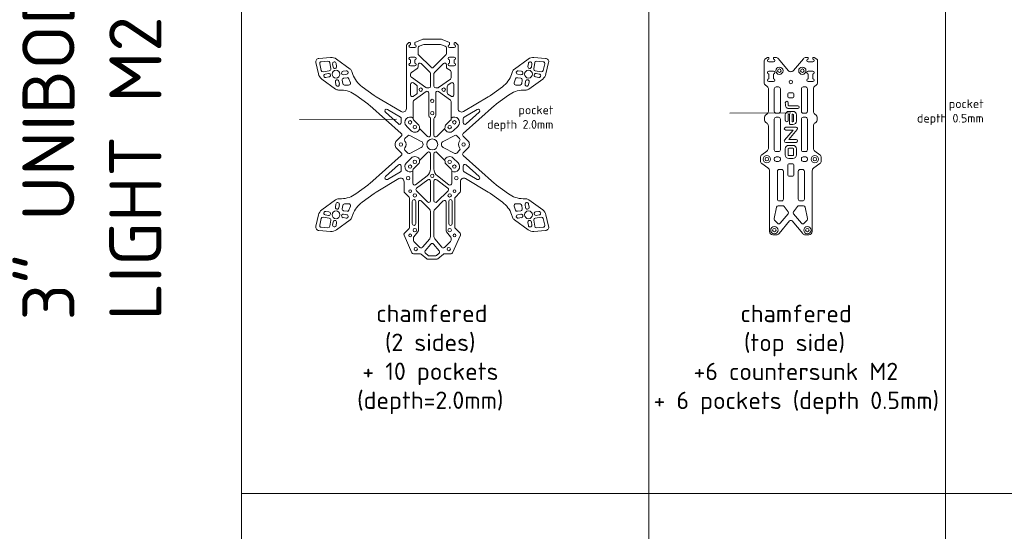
# Model space of a CAD drawing. Header units: millimetres. Extents: x -692 to 2608, y -1473 to 522.
# Tile 2 of 7: x -128 to 439, y -695 to -400. Entities that reach past the tile are written whole.
import ezdxf

# ---------------------------------------------------------------- set-up
doc = ezdxf.new("R2010")
doc.units = ezdxf.units.MM
doc.linetypes.add('JIS_09_08', pattern=[10.75, 8, -0.55, 0.55, -0.55, 0.55, -0.55])
doc.layers.get('0').update_dxf_attribs({"lineweight": 5})
for name, color, linetype, lineweight in [('Calque1', 150, 'Continuous', 5), ('Calque2', 251, 'Continuous', 5), ('countersunk', 90, 'Continuous', 5), ('pocket', 1, 'Continuous', 5)]:
    doc.layers.add(name, color=color, linetype=linetype, lineweight=lineweight)
doc.styles.get("Standard").update_dxf_attribs({"font": 'arial.ttf'})

msp = doc.modelspace()

# ---------------------------------------------------------------- linework, layer by layer
at = {"layer": 'Calque1'}
for p, q in [((101.72, -419.69), (101.72, -416.39)), ((102.36, -415.46), (105.05, -414.41)), ((105.41, -414.34), (109.87, -414.34)), ((114.33, -414.34), (109.87, -414.34)), ((117.38, -415.46), (114.69, -414.41)), ((118.02, -419.69), (118.02, -416.39)), ((49.84, -424.01), (45.98, -424.31)), ((51.46, -428.38), (50.91, -424.85)), ((109.16, -427.55), (102.01, -420.4)), ((110.58, -427.55), (117.73, -420.4)), ((168.28, -428.38), (168.83, -424.85)), ((169.9, -424.01), (173.76, -424.31)), ((45.97, -429.31), (45.08, -425.53)), ((50.62, -429.52), (47.09, -430.07)), ((52.82, -427.41), (52.54, -425.58)), ((54.8, -427.1), (54.52, -425.27)), ((58.51, -429.82), (60.34, -429.53)), ((101.28, -428.19), (97.86, -430.52)), ((101.72, -427.36), (101.72, -426.05)), ((108.58, -430.5), (103.43, -425.35)), ((111.16, -430.5), (116.31, -425.35)), ((118.02, -427.36), (118.02, -426.05)), ((118.46, -428.19), (120.33, -429.47)), ((120.77, -433.57), (120.77, -430.29)), ((161.23, -429.82), (159.4, -429.53)), ((164.94, -427.1), (165.22, -425.27)), ((166.92, -427.41), (167.2, -425.58)), ((169.12, -429.52), (172.65, -430.07)), ((173.78, -429.31), (174.66, -425.53)), ((50.11, -431.12), (48.28, -431.4)), ((50.42, -433.1), (48.59, -433.38)), ((54.13, -435.81), (54.41, -437.64)), ((56.11, -435.5), (56.39, -437.33)), ((58.04, -434.95), (58.34, -436.89)), ((58.82, -431.79), (60.65, -431.51)), ((58.88, -433.81), (60.82, -433.51)), ((61.91, -434.16), (62.73, -436.48)), ((97.43, -431.35), (97.43, -432.48)), ((97.85, -433.29), (106.21, -439.23)), ((108.87, -431.2), (108.87, -438.41)), ((110.87, -431.2), (110.87, -438.41)), ((120.35, -434.39), (113.53, -439.23)), ((157.83, -434.16), (157.01, -436.48)), ((160.86, -433.81), (158.92, -433.51)), ((160.92, -431.79), (159.09, -431.51)), ((161.7, -434.95), (161.4, -436.89)), ((163.63, -435.5), (163.35, -437.33)), ((165.61, -435.81), (165.33, -437.64)), ((169.32, -433.1), (171.15, -433.38)), ((169.63, -431.12), (171.46, -431.4)), ((59.3, -437.73), (61.76, -437.81)), ((97.43, -437.38), (97.43, -443.44)), ((99.01, -436.57), (100.84, -437.87)), ((99.39, -446.43), (106.29, -441.54)), ((101.26, -438.69), (101.26, -442.13)), ((106.79, -439.41), (107.87, -439.41)), ((112.95, -439.41), (111.87, -439.41)), ((120.35, -446.43), (113.45, -441.54)), ((118.48, -438.69), (118.48, -442.13)), ((120.74, -436.57), (118.9, -437.87)), ((122.31, -437.38), (122.31, -443.44)), ((160.44, -437.73), (157.98, -437.81)), ((98.97, -457.33), (98.97, -447.25)), ((99.01, -444.25), (100.84, -442.95)), ((107.87, -455.33), (107.87, -442.35)), ((111.87, -455.33), (111.87, -442.35)), ((120.74, -444.25), (118.9, -442.95)), ((120.77, -457.33), (120.77, -447.25)), ((102.17, -460.93), (99.27, -458.04)), ((108.58, -456.45), (108.16, -456.04)), ((108.87, -457.16), (108.87, -466.67)), ((110.87, -457.16), (110.87, -466.67)), ((111.16, -456.45), (111.58, -456.04)), ((117.57, -460.93), (120.47, -458.04)), ((102.47, -462.28), (102.47, -461.64)), ((107.16, -467.38), (102.76, -462.99)), ((112.58, -467.38), (116.98, -462.99)), ((117.27, -462.28), (117.27, -461.64)), ((94.13, -468.61), (95.79, -466.95)), ((103.55, -470.19), (96.96, -466.77)), ((116.19, -470.19), (122.78, -466.77)), ((125.61, -468.61), (123.95, -466.95)), ((94.13, -475.32), (95.79, -476.98)), ((103.55, -473.74), (96.96, -477.16)), ((116.19, -473.74), (122.78, -477.16)), ((125.61, -475.32), (123.95, -476.98)), ((102.47, -481.65), (102.47, -482.29)), ((107.16, -476.55), (102.76, -480.94)), ((108.87, -477.26), (108.87, -486.04)), ((110.87, -477.26), (110.87, -486.04)), ((112.58, -476.55), (116.98, -480.94)), ((117.27, -481.65), (117.27, -482.29)), ((98.66, -486.91), (98.66, -494.33)), ((102.17, -483), (98.95, -486.21)), ((117.57, -483), (120.79, -486.21)), ((121.08, -486.91), (121.08, -494.33)), ((100.27, -495.13), (106.92, -490)), ((100.88, -497.18), (107.26, -492.27)), ((108.87, -493.06), (108.87, -504.35)), ((110.87, -493.06), (110.87, -504.35)), ((118.86, -497.18), (112.48, -492.27)), ((119.47, -495.13), (112.82, -490)), ((107.16, -505.05), (100.78, -498.68)), ((112.58, -505.05), (118.96, -498.68)), ((54.13, -508.12), (54.41, -506.29)), ((56.11, -508.43), (56.39, -506.6)), ((58.04, -508.98), (58.34, -507.04)), ((59.3, -506.2), (61.76, -506.12)), ((61.91, -509.77), (62.73, -507.45)), ((101.87, -521.62), (101.87, -505.13)), ((108.28, -509.13), (103.58, -504.42)), ((111.46, -509.13), (116.16, -504.42)), ((117.87, -521.62), (117.87, -505.13)), ((157.83, -509.77), (157.01, -507.45)), ((160.44, -506.2), (157.98, -506.12)), ((161.7, -508.98), (161.4, -507.04)), ((163.63, -508.43), (163.35, -506.6)), ((165.61, -508.12), (165.33, -506.29)), ((308.09, -508), (306.69, -514.61)), ((311.62, -507.21), (309.07, -507.21)), ((314.79, -510.69), (312.41, -507.6)), ((317.78, -510.69), (320.17, -507.6)), ((320.96, -507.21), (323.51, -507.21)), ((324.48, -508), (325.89, -514.61)), ((45.97, -514.62), (45.08, -518.39)), ((50.62, -514.41), (47.09, -513.86)), ((50.11, -512.81), (48.28, -512.53)), ((50.42, -510.83), (48.59, -510.55)), ((51.46, -515.55), (50.91, -519.08)), ((58.51, -514.11), (60.34, -514.4)), ((58.82, -512.14), (60.65, -512.42)), ((58.88, -510.12), (60.82, -510.42)), ((108.87, -510.55), (108.87, -524.95)), ((110.87, -510.55), (110.87, -524.95)), ((160.86, -510.12), (158.92, -510.42)), ((160.92, -512.14), (159.09, -512.42)), ((161.23, -514.11), (159.4, -514.4)), ((168.28, -515.55), (168.83, -519.08)), ((169.12, -514.41), (172.65, -513.86)), ((169.32, -510.83), (171.15, -510.55)), ((169.63, -512.81), (171.46, -512.53)), ((173.78, -514.62), (174.66, -518.39)), ((306.93, -515.49), (308.68, -517.37)), ((310.17, -517.34), (314.76, -511.95)), ((322.41, -517.34), (317.81, -511.95)), ((325.64, -515.49), (323.9, -517.37)), ((49.84, -519.92), (45.98, -519.62)), ((52.82, -516.52), (52.54, -518.35)), ((54.8, -516.83), (54.52, -518.65)), ((164.94, -516.83), (165.22, -518.65)), ((166.92, -516.52), (167.2, -518.35)), ((169.9, -519.92), (173.76, -519.62)), ((99.04, -527.1), (99.04, -525.74)), ((99.27, -525.1), (101.64, -522.26)), ((104.26, -531.2), (108.41, -526.23)), ((115.48, -531.2), (111.33, -526.23)), ((120.47, -525.1), (118.1, -522.26)), ((120.7, -527.1), (120.7, -525.74)), ((102.79, -531.26), (99.33, -527.81)), ((105.83, -533.22), (109.1, -529.3)), ((113.91, -533.22), (110.64, -529.3)), ((116.95, -531.26), (120.41, -527.81)), ((105.96, -534.62), (107.43, -535.85)), ((108.07, -536.09), (109.87, -536.09)), ((111.67, -536.09), (109.87, -536.09)), ((113.78, -534.62), (112.31, -535.85))]:
    msp.add_line(p, q, dxfattribs=at)
for points in [[(109.87, -538.09), (107.34, -538.09, -0.175895), (106.7, -537.85), (103.45, -535.14, 0.175895), (102.81, -534.9), (99.05, -534.9, -0.297645), (98.13, -534.31), (93.67, -524.14, -0.309066), (93.88, -523.03), (96.58, -520.34, 0.198915), (96.87, -519.63), (96.87, -502.99, 0.198909), (96.58, -502.28), (93.96, -499.67, -0.198912), (93.67, -498.96), (93.67, -493.39, 0.580366), (90.66, -491.66), (77.63, -499.34, 0.024677), (76.4, -500.15), (69.48, -505.21, 0.150867), (64.19, -512.31), (63.63, -513.91, -0.150867), (62.57, -515.33), (54.68, -521.1, -0.17925), (51.34, -522.05), (44.66, -521.52, -0.459426), (42.87, -519.07), (44.4, -512.55, -0.17925), (46.31, -509.65), (54.2, -503.88, -0.150867), (55.88, -503.31), (57.57, -503.25, 0.150867), (65.94, -500.37), (72.86, -495.31, 0.024677), (74.01, -494.38), (92.03, -478.25, 0.430532), (92.07, -476.79), (89.36, -474.09, -0.414214), (89.36, -469.84), (92.07, -467.13, 0.430532), (92.03, -465.68), (74.01, -449.55, 0.024677), (72.86, -448.62), (65.94, -443.56, 0.150867), (57.57, -440.68), (55.88, -440.62, -0.150867), (54.2, -440.05), (46.31, -434.28, -0.17925), (44.4, -431.38), (42.87, -424.86, -0.459426), (44.66, -422.41), (51.34, -421.88, -0.17925), (54.68, -422.83), (62.57, -428.6, -0.150867), (63.63, -430.02), (64.19, -431.62, 0.150867), (69.48, -438.72), (76.4, -443.78, 0.024677), (77.63, -444.59), (91.95, -453.03, 0.580366), (94.97, -451.31), (94.97, -415.18, -0.198912), (95.26, -414.47), (96.42, -413.31, -0.668179), (97.27, -413.67), (97.27, -414.52, 1), (97.27, -416.12), (99.87, -416.12, 1), (99.87, -414.52), (99.87, -413.17), (104.13, -411.51, -0.092844), (104.85, -411.38), (109.87, -411.38)], [(109.87, -538.09), (112.4, -538.09, 0.175895), (113.04, -537.85), (116.29, -535.14, -0.175895), (116.93, -534.9), (120.69, -534.9, 0.297645), (121.61, -534.31), (126.07, -524.14, 0.309066), (125.86, -523.03), (123.16, -520.34, -0.198915), (122.87, -519.63), (122.87, -502.99, -0.198909), (123.16, -502.28), (125.78, -499.67, 0.198912), (126.07, -498.96), (126.07, -493.39, -0.580366), (129.08, -491.66), (142.11, -499.34, -0.024677), (143.34, -500.15), (150.26, -505.21, -0.150867), (155.55, -512.31), (156.11, -513.91, 0.150867), (157.17, -515.33), (165.06, -521.1, 0.17925), (168.4, -522.05), (175.08, -521.52, 0.459426), (176.87, -519.07), (175.34, -512.55, 0.17925), (173.43, -509.65), (165.54, -503.88, 0.150867), (163.87, -503.31), (162.17, -503.25, -0.150867), (153.8, -500.37), (146.88, -495.31, -0.024677), (145.73, -494.38), (127.71, -478.25, -0.430532), (127.67, -476.79), (130.38, -474.09, 0.414214), (130.38, -469.84), (127.67, -467.13, -0.430532), (127.71, -465.68), (145.73, -449.55, -0.024677), (146.88, -448.62), (153.8, -443.56, -0.150867), (162.17, -440.68), (163.87, -440.62, 0.150867), (165.54, -440.05), (173.43, -434.28, 0.17925), (175.34, -431.38), (176.87, -424.86, 0.459426), (175.08, -422.41), (168.4, -421.88, 0.17925), (165.06, -422.83), (157.17, -428.6, 0.150867), (156.11, -430.02), (155.55, -431.62, -0.150867), (150.26, -438.72), (143.34, -443.78, -0.024677), (142.11, -444.59), (127.79, -453.03, -0.580366), (124.77, -451.31), (124.77, -415.18, 0.198912), (124.48, -414.47), (123.32, -413.31, 0.668179), (122.47, -413.67), (122.47, -414.52, -1), (122.47, -416.12), (119.87, -416.12, -1), (119.87, -414.52), (119.87, -413.17), (115.61, -411.51, 0.092844), (114.89, -411.38), (109.87, -411.38)], [(314.76, -429.37), (309.08, -422.61, 0.221601), (307.55, -421.9), (306.29, -421.9), (306.29, -422.83, -1), (306.29, -424.43), (303.69, -424.43, -1), (303.69, -422.83), (303.69, -422.4, 0.581935), (302.93, -421.97), (301.38, -422.9, 0.264274), (300.89, -423.76), (300.89, -436.47, 0.198912), (301.18, -437.18), (303.05, -439.04, -0.198912), (303.34, -439.75), (303.34, -452.9, -0.243004), (302.5, -454.53), (301.76, -455.06, 0.243004), (301.12, -456.28), (301.12, -457.89, 0.243004), (301.76, -459.12), (302.5, -459.64, -0.243004), (303.34, -461.27), (303.34, -474.21, -0.243004), (302.5, -475.84), (299.6, -477.9, 0.243004), (298.76, -479.53), (298.76, -481.35, 0.243004), (299.6, -482.98), (303.12, -485.48, -0.243001), (303.97, -487.11), (303.97, -521.98, 0.41421), (305.97, -523.98), (307.94, -523.98, 0.222436), (309.48, -523.26), (315.52, -516.02, -0.222436), (316.29, -515.66)], [(317.82, -429.37), (323.49, -422.61, -0.221601), (325.02, -421.9), (326.29, -421.9), (326.29, -422.83, 1), (326.29, -424.43), (328.89, -424.43, 1), (328.89, -422.83), (328.89, -422.4, -0.581935), (329.64, -421.97), (331.2, -422.9, -0.264274), (331.69, -423.76), (331.69, -436.47, -0.198912), (331.4, -437.18), (329.53, -439.04, 0.198912), (329.24, -439.75), (329.24, -452.9, 0.243004), (330.08, -454.53), (330.82, -455.06, -0.243004), (331.45, -456.28), (331.45, -457.89, -0.243004), (330.82, -459.12), (330.08, -459.64, 0.243004), (329.24, -461.27), (329.24, -474.21, 0.243004), (330.08, -475.84), (332.97, -477.9, -0.243004), (333.82, -479.53), (333.82, -481.35, -0.243004), (332.97, -482.98), (329.45, -485.48, 0.243001), (328.61, -487.11), (328.61, -521.98, -0.41421), (326.61, -523.98), (324.63, -523.98, -0.222436), (323.1, -523.26), (317.06, -516.02, 0.222436), (316.29, -515.66)]]:
    msp.add_lwpolyline(points, format="xyb", dxfattribs=at)
for points in [[(97.27, -423.3, -1), (97.27, -421.7), (99.87, -421.7, -1), (99.87, -423.3), (99.87, -425.1, -1), (99.87, -426.7), (97.27, -426.7, -1), (97.27, -425.1)], [(122.47, -423.3, 1), (122.47, -421.7), (119.87, -421.7, 1), (119.87, -423.3), (119.87, -425.1, 1), (119.87, -426.7), (122.47, -426.7, 1), (122.47, -425.1)], [(303.69, -435.8, -1), (303.69, -434.2), (303.69, -431.4, -1), (303.69, -429.8), (306.29, -429.8, -1), (306.29, -431.4), (306.29, -434.2, -1), (306.29, -435.8)], [(328.89, -435.8, 1), (328.89, -434.2), (328.89, -431.4, 1), (328.89, -429.8), (326.29, -429.8, 1), (326.29, -431.4), (326.29, -434.2, 1), (326.29, -435.8)], [(307.74, -453.93), (309.24, -453.93, 0.414214), (310.24, -452.93), (310.24, -439.86, 0.414214), (309.24, -438.86), (307.74, -438.86, 0.414214), (306.74, -439.86), (306.74, -452.93, 0.414214)], [(324.84, -453.93), (323.34, -453.93, -0.414214), (322.34, -452.93), (322.34, -439.86, -0.414214), (323.34, -438.86), (324.84, -438.86, -0.414214), (325.84, -439.86), (325.84, -452.93, -0.414214)], [(307.74, -476.11), (309.24, -476.11, 0.414214), (310.24, -475.11), (310.24, -457.33, 0.414214), (309.24, -456.33), (307.74, -456.33, 0.414214), (306.74, -457.33), (306.74, -475.11, 0.414214)], [(324.84, -476.11), (323.34, -476.11, -0.414214), (322.34, -475.11), (322.34, -457.33, -0.414214), (323.34, -456.33), (324.84, -456.33, -0.414214), (325.84, -457.33), (325.84, -475.11, -0.414214)], [(307.74, -481.74), (309.24, -481.74, 0.414214), (310.24, -480.74), (310.24, -480.13, 0.414214), (309.24, -479.13), (307.74, -479.13, 0.414214), (306.74, -480.13), (306.74, -480.74, 0.414214)], [(324.84, -481.74), (323.34, -481.74, -0.414214), (322.34, -480.74), (322.34, -480.13, -0.414214), (323.34, -479.13), (324.84, -479.13, -0.414214), (325.84, -480.13), (325.84, -480.74, -0.414214)], [(309.53, -504.5), (311.03, -504.5, 0.414214), (312.03, -503.5), (312.03, -487.4, 0.414214), (311.03, -486.4), (309.53, -486.4, 0.414214), (308.53, -487.4), (308.53, -503.5, 0.414214)], [(323.05, -504.5), (321.55, -504.5, -0.414214), (320.55, -503.5), (320.55, -487.4, -0.414214), (321.55, -486.4), (323.05, -486.4, -0.414214), (324.05, -487.4), (324.05, -503.5, -0.414214)]]:
    msp.add_lwpolyline(points, format="xyb", close=True, dxfattribs=at)
for centre, radius in [((54.47, -431.46), 2.25), ((165.28, -431.46), 2.25), ((309.68, -429.49), 1), ((322.9, -429.49), 1), ((316.29, -435.96), 1), ((103.26, -440.41), 1), ((116.48, -440.41), 1), ((109.87, -446.88), 1), ((109.87, -453.93), 1), ((97.12, -459.21), 1), ((122.62, -459.21), 1), ((99.87, -461.96), 1), ((119.87, -461.96), 1), ((109.87, -471.96), 3.17), ((91.84, -471.96), 1), ((127.9, -471.96), 1), ((99.87, -481.96), 1), ((119.87, -481.96), 1), ((302.46, -480.44), 1), ((330.12, -480.44), 1), ((97.12, -484.71), 1), ((122.62, -484.71), 1), ((96.04, -491.36), 1), ((109.87, -490), 1), ((123.7, -491.36), 1), ((97.12, -498.81), 0.8), ((122.62, -498.81), 0.8), ((99.87, -501.31), 1), ((119.87, -501.31), 1), ((54.47, -512.47), 2.25), ((165.28, -512.47), 2.25), ((99.87, -521.31), 1), ((119.87, -521.31), 1), ((306.79, -521.28), 1), ((325.79, -521.28), 1), ((97.12, -524.31), 0.8), ((122.62, -524.31), 0.8), ((100.37, -532.21), 1), ((119.37, -532.21), 1)]:
    msp.add_circle(centre, radius, dxfattribs=at)
for centre, radius, start, end in [((102.72, -416.39), 1, 111.2174, 180), ((105.41, -415.34), 1, 90, 111.2174), ((114.33, -415.34), 1, 68.7826, 90), ((117.02, -416.39), 1, 0, 68.7826), ((46.05, -425.31), 1, 94.4775, 193.1786), ((49.92, -425), 1, 8.8281, 94.4775), ((53.53, -425.43), 1, 8.8281, 188.8281), ((102.72, -419.69), 1, 180, 225), ((102.72, -426.05), 1, 45, 180.0026), ((117.02, -426.05), 1, 359.9974, 135), ((117.02, -419.69), 1, 315, 0), ((166.21, -425.43), 1, 351.1719, 171.1719), ((169.82, -425), 1, 85.5225, 171.1719), ((173.69, -425.31), 1, 346.8214, 85.5225), ((46.94, -429.08), 1, 193.1786, 278.8281), ((50.47, -428.53), 1, 278.8281, 8.8281), ((53.81, -427.26), 1, 188.8281, 8.8281), ((58.67, -430.8), 1, 98.8281, 278.8281), ((60.49, -430.52), 1, 278.8281, 98.8281), ((98.43, -431.35), 1, 124.2668, 180), ((100.72, -427.36), 1, 304.2668, 0.0026), ((107.87, -431.2), 1, 0, 45), ((109.87, -426.84), 1, 225, 315), ((111.87, -431.2), 1, 135, 180), ((119.02, -427.36), 1, 179.9974, 235.7332), ((119.77, -430.29), 1, 359.9946, 55.7332), ((159.25, -430.52), 1, 81.1719, 261.1719), ((161.08, -430.8), 1, 261.1719, 81.1719), ((165.93, -427.26), 1, 171.1719, 351.1719), ((169.27, -428.53), 1, 171.1719, 261.1719), ((172.8, -429.08), 1, 261.1719, 346.8214), ((316.29, -428.08), 2, 220.0205, 319.9795), ((48.44, -432.39), 1, 98.8281, 278.8281), ((50.27, -432.11), 1, 278.8281, 98.8281), ((55.12, -435.66), 1, 8.8281, 188.8281), ((59.03, -434.79), 1, 98.8281, 188.8281), ((60.97, -434.49), 1, 19.5107, 98.8281), ((98.43, -432.48), 1, 180, 234.6335), ((98.43, -437.38), 1, 54.6335, 180), ((119.77, -433.57), 1, 305.3665, 359.9946), ((121.31, -437.38), 1, 0, 125.3665), ((158.77, -434.49), 1, 81.1719, 160.4893), ((160.71, -434.79), 1, 351.1719, 81.1719), ((164.62, -435.66), 1, 351.1719, 171.1719), ((169.47, -432.11), 1, 81.1719, 261.1719), ((171.3, -432.39), 1, 261.1719, 81.1719), ((55.4, -437.48), 1, 188.8281, 8.8281), ((59.33, -436.73), 1, 188.8281, 268.1454), ((61.79, -436.81), 1, 268.1454, 19.5107), ((100.26, -438.69), 1, 0, 54.6335), ((106.79, -438.41), 1, 234.6335, 270), ((106.87, -442.35), 1, 359.9994, 125.3665), ((107.87, -438.41), 1, 270, 0), ((111.87, -438.41), 1, 180, 270), ((112.87, -442.35), 1, 54.6335, 180.0006), ((112.95, -438.41), 1, 270, 305.3665), ((119.48, -438.69), 1, 125.3665, 180), ((157.95, -436.81), 1, 160.4893, 271.8546), ((160.41, -436.73), 1, 271.8546, 351.1719), ((164.34, -437.48), 1, 171.1719, 351.1719), ((98.43, -443.44), 1, 180, 305.3665), ((99.97, -447.25), 1, 125.3665, 180.0054), ((100.26, -442.13), 1, 305.3665, 0), ((119.48, -442.13), 1, 180, 234.6335), ((119.77, -447.25), 1, 359.9946, 54.6335), ((121.31, -443.44), 1, 234.6335, 0), ((99.97, -457.33), 1, 180.0054, 225.1249), ((108.87, -455.33), 1, 179.9986, 225), ((107.87, -457.16), 1, 0, 45), ((111.87, -457.16), 1, 135, 180), ((110.87, -455.33), 1, 315, 0.0014), ((119.77, -457.33), 1, 314.8751, 359.9946), ((101.47, -461.64), 1, 0, 45.1249), ((103.47, -462.28), 1, 180, 225.1249), ((116.27, -462.28), 1, 314.8751, 0), ((118.27, -461.64), 1, 134.8751, 180), ((94.84, -469.32), 1, 135, 221.4167), ((91.84, -471.96), 3, 318.5833, 41.4167), ((96.5, -467.66), 1, 62.5312, 135), ((102.62, -471.96), 2, 297.4688, 62.5312), ((107.87, -466.67), 1, 225.1249, 0), ((111.87, -466.67), 1, 180, 314.8751), ((117.12, -471.96), 2, 117.4688, 242.5312), ((123.24, -467.66), 1, 45, 117.4688), ((127.9, -471.96), 3, 138.5833, 221.4167), ((124.9, -469.32), 1, 318.5833, 45), ((94.84, -474.61), 1, 138.5833, 225), ((124.9, -474.61), 1, 315, 41.4167), ((96.5, -476.27), 1, 225, 297.4688), ((103.47, -481.65), 1, 134.8751, 180), ((107.87, -477.26), 1, 0, 134.8751), ((111.87, -477.26), 1, 45.1249, 180), ((116.27, -481.65), 1, 0, 45.1249), ((123.24, -476.27), 1, 242.5312, 315), ((99.66, -486.91), 1, 134.8751, 180), ((101.47, -482.29), 1, 314.8751, 0), ((103.87, -486.04), 5, 307.5858, 0), ((115.87, -486.04), 5, 180, 232.4142), ((118.27, -482.29), 1, 180, 225.1249), ((120.08, -486.91), 1, 0, 45.1249), ((107.87, -493.06), 1, 0, 127.5858), ((111.87, -493.06), 1, 52.4142, 180), ((99.66, -494.33), 1, 180, 307.5858), ((101.49, -497.97), 1, 127.5858, 225), ((118.25, -497.97), 1, 315, 52.4142), ((120.08, -494.33), 1, 232.4142, 0), ((102.87, -505.13), 1, 45, 180), ((107.87, -504.35), 1, 225, 0), ((111.87, -504.35), 1, 180, 315), ((116.87, -505.13), 1, 0, 135), ((55.12, -508.27), 1, 171.1719, 351.1719), ((55.4, -506.45), 1, 351.1719, 171.1719), ((59.03, -509.13), 1, 171.1719, 261.1719), ((59.33, -507.2), 1, 91.8546, 171.1719), ((60.97, -509.44), 1, 261.1719, 340.4893), ((61.79, -507.12), 1, 340.4893, 91.8546), ((106.87, -510.55), 2, 0, 45), ((112.87, -510.55), 2, 135, 180), ((157.95, -507.12), 1, 88.1454, 199.5107), ((158.77, -509.44), 1, 199.5107, 278.8281), ((160.41, -507.2), 1, 8.8281, 88.1454), ((160.71, -509.13), 1, 278.8281, 8.8281), ((164.34, -506.45), 1, 8.8281, 188.8281), ((164.62, -508.27), 1, 188.8281, 8.8281), ((309.07, -508.21), 1, 90, 167.9842), ((311.62, -508.21), 1, 37.6367, 90), ((320.96, -508.21), 1, 90, 142.3633), ((323.51, -508.21), 1, 12.0158, 90), ((46.94, -514.85), 1, 81.1719, 166.8214), ((48.44, -511.54), 1, 81.1719, 261.1719), ((50.27, -511.82), 1, 261.1719, 81.1719), ((50.47, -515.39), 1, 351.1719, 81.1719), ((53.81, -516.67), 1, 351.1719, 171.1719), ((58.67, -513.13), 1, 81.1719, 261.1719), ((60.49, -513.41), 1, 261.1719, 81.1719), ((159.25, -513.41), 1, 98.8281, 278.8281), ((161.08, -513.13), 1, 278.8281, 98.8281), ((165.93, -516.67), 1, 8.8281, 188.8281), ((169.27, -515.39), 1, 98.8281, 188.8281), ((169.47, -511.82), 1, 98.8281, 278.8281), ((171.3, -511.54), 1, 278.8281, 98.8281), ((172.8, -514.85), 1, 13.1786, 98.8281), ((307.67, -514.81), 1, 167.9842, 222.8621), ((314, -511.3), 1, 319.5607, 37.6367), ((318.58, -511.3), 1, 142.3633, 220.4393), ((324.91, -514.81), 1, 317.1379, 12.0158), ((46.05, -518.62), 1, 166.8214, 265.5225), ((49.92, -518.93), 1, 265.5225, 351.1719), ((53.53, -518.5), 1, 171.1719, 351.1719), ((166.21, -518.5), 1, 188.8281, 8.8281), ((169.82, -518.93), 1, 188.8281, 274.4775), ((173.69, -518.62), 1, 274.4775, 13.1786), ((309.41, -516.69), 1, 222.8621, 319.5607), ((323.17, -516.69), 1, 220.4393, 317.1379), ((100.04, -525.74), 1, 140.162, 180.0007), ((100.87, -521.62), 1, 320.162, 0), ((106.87, -524.95), 2, 320.162, 0), ((112.87, -524.95), 2, 180, 219.838), ((118.87, -521.62), 1, 180, 219.838), ((119.7, -525.74), 1, 359.9993, 39.838), ((100.04, -527.1), 1, 180.0007, 225), ((103.49, -530.56), 1, 225, 320.162), ((109.87, -529.94), 1, 39.838, 140.162), ((116.25, -530.56), 1, 219.838, 315), ((119.7, -527.1), 1, 315, 359.9993), ((106.6, -533.86), 1, 140.162, 230.096), ((108.07, -535.09), 1, 230.096, 270), ((111.67, -535.09), 1, 270, 309.904), ((113.14, -533.86), 1, 309.904, 39.838)]:
    msp.add_arc(centre, radius, start, end, dxfattribs=at)
at = {"layer": 'Calque2'}
for p, q in [((0, 405.37), (0, -1460.82)), ((234.53, 405.37), (234.53, -1460.82)), ((405.23, 405.37), (405.23, -1460.82)), ((0, -672.93), (931.88, -672.93))]:
    msp.add_line(p, q, dxfattribs=at)
at = {"layer": 'countersunk'}
for centre in [(309.68, -429.49), (322.9, -429.49), (302.46, -480.44), (330.12, -480.44), (306.79, -521.28), (325.79, -521.28)]:
    msp.add_circle(centre, 2.1, dxfattribs=at)
at = {"layer": 'pocket'}
for p, q in [((84.05, -451.85), (91.54, -456.27)), ((135.69, -451.85), (128.2, -456.27)), ((317.5, -452.92), (315.1, -452.92)), ((33.4, -457.5), (89.28, -457.39)), ((82.87, -453.46), (90.37, -460.17)), ((92.04, -457.13), (92.04, -459.42)), ((127.7, -457.13), (127.7, -459.42)), ((136.87, -453.46), (129.37, -460.17)), ((281.09, -453.93), (316.23, -453.83)), ((313.1, -454.92), (313.1, -458.16)), ((313.13, -458.16), (313.1, -458.16)), ((314.7, -454.92), (314.7, -458.16)), ((317.9, -454.92), (317.9, -458.52)), ((319.5, -454.92), (319.5, -458.52)), ((95, -461.34), (97.75, -464.08)), ((124.74, -461.34), (121.99, -464.08)), ((313.31, -462.08), (319.37, -462.08)), ((319.98, -463.4), (315.05, -469.15)), ((315.05, -469.15), (319.37, -469.15)), ((313.08, -474.49), (313.08, -477.97)), ((314.68, -474.49), (314.68, -477.97)), ((317.5, -472.49), (315.08, -472.49)), ((317.5, -474.09), (315.08, -474.09)), ((317.9, -474.49), (317.9, -477.97)), ((319.5, -474.49), (319.5, -477.97)), ((95, -482.59), (97.75, -479.85)), ((124.74, -482.59), (121.99, -479.85)), ((317.5, -478.37), (315.08, -478.37)), ((317.5, -479.97), (315.08, -479.97)), ((82.87, -490.47), (90.37, -483.76)), ((92.04, -486.8), (92.04, -484.51)), ((127.7, -486.8), (127.7, -484.51)), ((136.87, -490.47), (129.37, -483.76)), ((84.05, -492.08), (91.54, -487.66)), ((135.69, -492.08), (128.2, -487.66))]:
    msp.add_line(p, q, dxfattribs=at)
for points in [[(315.54, -442.21), (317.04, -442.21, -0.414214), (318.04, -443.21), (318.04, -444.21, -0.414214), (317.04, -445.21), (315.54, -445.21, -0.414214), (314.54, -444.21), (314.54, -443.21, -0.414214)], [(315.54, -483.03), (317.04, -483.03, -0.414214), (318.04, -484.03), (318.04, -489.29, -0.414214), (317.04, -490.29), (315.54, -490.29, -0.414214), (314.54, -489.29), (314.54, -484.03, -0.414214)], [(100.37, -517.57, -1), (98.37, -517.57), (98.37, -504.72, -1), (100.37, -504.72)], [(119.37, -517.57, 1), (121.37, -517.57), (121.37, -504.72, 1), (119.37, -504.72)]]:
    msp.add_lwpolyline(points, format="xyb", close=True, dxfattribs=at)
for points in [[(320.26, -451.35), (315.05, -451.35, -0.245066), (313.6, -450.59, -0.113399), (313.25, -449.71, -0.037158), (313.1, -447.93, -0.049183)], [(320.26, -449.75), (315.05, -449.75, -0.245066), (314.91, -449.68, -0.113399), (314.83, -449.46, -0.037158), (314.7, -447.91)], [(315.1, -454.52), (315.44, -454.52), (315.44, -459.72, 0.414214), (316.24, -460.52), (317.5, -460.52)], [(313.31, -463.68), (317.63, -463.68), (312.7, -469.43, 0.640968), (313.31, -470.75), (319.37, -470.75)]]:
    msp.add_lwpolyline(points, format="xyb", dxfattribs=at)
msp.add_lwpolyline([(317.5, -454.52), (317.04, -454.52), (317.04, -458.92), (317.5, -458.92)], dxfattribs=at)
for centre, radius, start, end in [((313.9, -447.92), 0.8, 0.5299, 180.5299), ((83.54, -452.71), 1, 59.4824, 228.1737), ((136.2, -452.71), 1, 311.8263, 120.5176), ((315.1, -454.92), 2, 90, 180), ((317.5, -454.92), 2, 0, 90), ((320.26, -450.55), 0.8, 270, 90), ((91.04, -457.13), 1, 0, 59.4824), ((97.12, -459.21), 3, 51.8795, 225), ((122.62, -459.21), 3, 315, 128.1205), ((128.7, -457.13), 1, 120.5176, 180), ((313.91, -458.16), 0.787, 180, 0), ((315.1, -454.92), 0.4, 90, 180), ((317.5, -454.92), 0.4, 0, 90), ((317.5, -458.52), 2, 270, 0), ((317.5, -458.52), 0.4, 270, 0), ((91.04, -459.42), 1, 228.1737, 0), ((99.87, -461.96), 3, 224.9165, 341.1178), ((119.87, -461.96), 3, 198.8822, 315.0835), ((128.7, -459.42), 1, 180, 311.8263), ((313.31, -462.88), 0.8, 90, 270), ((319.37, -462.88), 0.8, 319.3657, 90), ((319.37, -469.95), 0.8, 270, 90), ((315.08, -474.49), 2, 90, 180), ((315.08, -474.49), 0.4, 90, 180), ((317.5, -474.49), 2, 0, 90), ((317.5, -474.49), 0.4, 0, 90), ((99.87, -481.96), 3, 18.8822, 135.0835), ((119.87, -481.96), 3, 44.9165, 161.1178), ((315.08, -477.97), 2, 180, 270), ((315.08, -477.97), 0.4, 180, 270), ((317.5, -477.97), 2, 270, 0), ((317.5, -477.97), 0.4, 270, 0), ((91.04, -484.51), 1, 0, 131.8263), ((91.04, -486.8), 1, 300.5176, 0), ((97.12, -484.71), 3, 135, 300.8335), ((122.62, -484.71), 3, 239.1665, 45), ((128.7, -484.51), 1, 48.1737, 180), ((128.7, -486.8), 1, 180, 239.4824), ((83.54, -491.22), 1, 131.8263, 300.5176), ((136.2, -491.22), 1, 239.4824, 48.1737)]:
    msp.add_arc(centre, radius, start, end, dxfattribs=at)

# ---------------------------------------------------------------- texts
at = {"linetype": 'JIS_09_08', "insert": (-126.04, -573.34), "char_height": 30, "attachment_point": 1, "rotation": 90}
msp.add_mtext_dynamic_manual_height_columns('{\\fISOCPEUR|b0|i0|c0|p34;3" UNIBODY\\PLIGHT M2}', width=327.7561, gutter_width=12.5, heights=[0], dxfattribs=at)
at = {"linetype": 'JIS_09_08', "char_height": 10, "attachment_point": 1}
for s, insert in [('\\pi133.87807;{\\fISOCPEUR|b0|i0|c0|p34;chamfered\\P\\pi138.87807;(2 sides)\\P\\pi125.87807;+ 10 pockets\\P\\pi122.87807;(depth=2.0mm)}', (-56.25, -564.21)), ('\\pi133.87807;{\\fISOCPEUR|b0|i0|c0|p34;chamfered\\P\\pi135.87807;(top side)\\P\\pi106.87807;+6 countersunk M2\\P\\pi83.87807;+ 6 pockets (depth 0.5mm)}', (153.38, -564.31))]:
    msp.add_mtext_dynamic_manual_height_columns(s, width=327.7561, gutter_width=12.5, heights=[0], dxfattribs=dict(at, insert=insert))
at = {"layer": 'pocket', "char_height": 5, "attachment_point": 3}
for s, insert in [('{\\fISOCPEUR|b0|i0|c0|p34;pocket \\Pdepth 0.5mm }', (427.27, -446.01)), ('{\\fISOCPEUR|b0|i0|c0|p34;pocket \\Pdepth 2.0mm }', (179.58, -449.57))]:
    msp.add_mtext_dynamic_manual_height_columns(s, width=327.7561, gutter_width=12.5, heights=[0], dxfattribs=dict(at, insert=insert))

doc.saveas('drawing.dxf')
